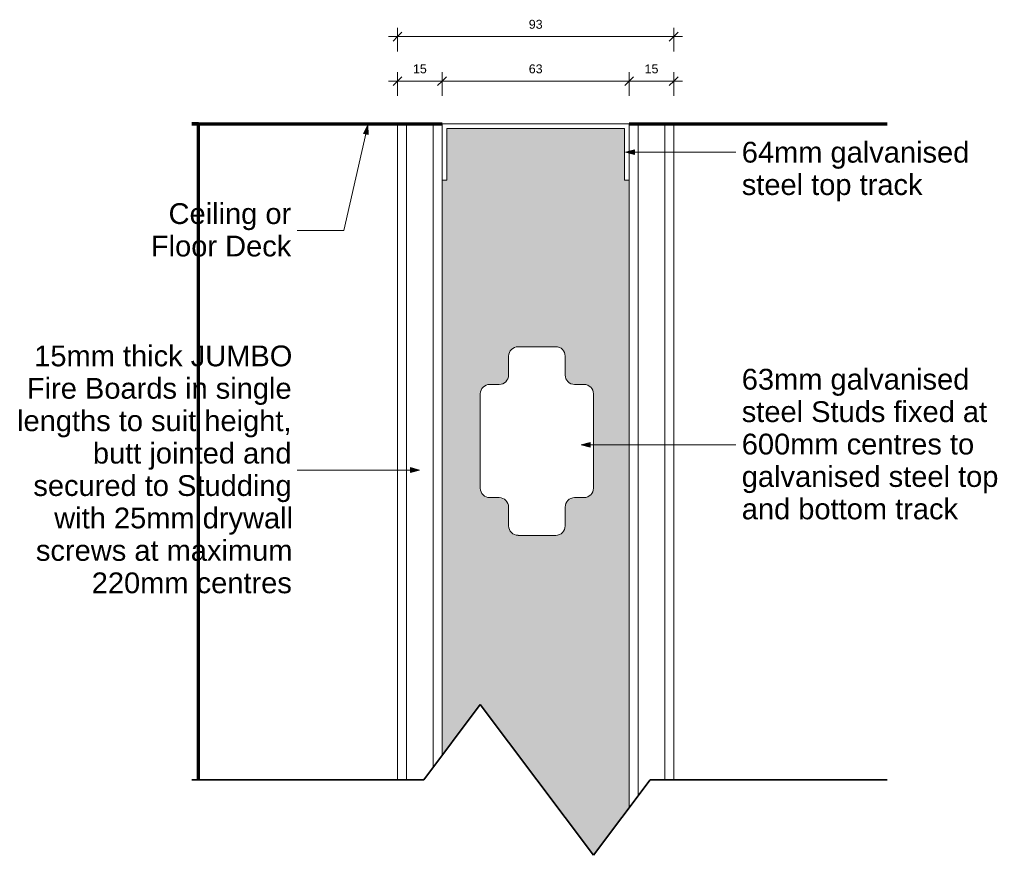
# Model space of a CAD drawing. Header units: millimetres. Extents: x 65655 to 67669, y -31309 to 15161.
# Tile 2 of 3: x 66890 to 67222, y 2754 to 3035. Entities that reach past the tile are written whole.
import ezdxf

# ---------------------------------------------------------------- set-up
doc = ezdxf.new("R2010")
doc.units = ezdxf.units.MM
for name, color, linetype, lineweight in [('A-ANNO-DIMS', 211, 'Continuous', 9), ('A-ANNO-DIMS-1', 211, 'Continuous', 9), ('A-DETL', 90, 'Continuous', 18), ('A-DETL-GENF', 92, 'Continuous', 18), ('A-DETL-MEDM', 33, 'Continuous', 35), ('A-DETL-THIN', 151, 'Continuous', 18), ('A-GLAZ-CWMG', 51, 'Continuous', 18), ('G-ANNO-TEXT', 231, 'Continuous', 9), ('I-WALL', 2, 'Continuous', 18)]:
    doc.layers.add(name, color=color, linetype=linetype, lineweight=lineweight)
doc.styles.add('Arial', font='arial.ttf', dxfattribs={"height": 7})
doc.styles.add('Arial_1', font='arial.ttf', dxfattribs={"height": 3})
doc.dimstyles.new('Linear_-_3mm_Arial', dxfattribs={"dimscale": 304.8, "dimtxt": 3.060778, "dimasz": 0.009843, "dimexe": 0.009843, "dimexo": 0.0625, "dimgap": 0.005741, "dimtad": 1, "dimdec": 0, "dimzin": 0, "dimdsep": 46, "dimtxsty": 'Arial_1', "dimblk1": 'OBLIQUE', "dimblk2": 'OBLIQUE', "dimsah": 1, "dimcen": 0.09, "dimdle": 0.009843, "dimazin": 0, "dimtfac": 1, "dimtdec": 4, "dimtix": 1, "dimtmove": 0, "dimatfit": 3, "dimfxl": 0.016404, "dimfxlon": 1, "dimtvp": 1, "dimtfill": 1, "dimtolj": 1, "dimtzin": 0, "dimarcsym": 2})

# ---------------------------------------------------------------- blocks, each defined once
blk = doc.blocks.new('Rectangular Mullion - Stud Mullion - 63mm-444932-PW07 - JUMBO FireWALL 63_60 - SECTION')
at = {"layer": 'A-GLAZ-CWMG'}
h = blk.add_hatch(color=256, dxfattribs=at)
h.paths.add_polyline_path([(31278.87, 2753.74), (31290.9, 2769.78), (31290.9, 2981), (31289.3, 2981), (31289.3, 2998.4), (31229.5, 2998.4), (31229.5, 2981), (31227.9, 2981), (31227.9, 2787.38), (31240.77, 2804.54), (31270.43, 2765)], flags=0)
h.paths.add_polyline_path([(31260.71, 2861.46), (31253.47, 2861.46), (31252.65, 2861.57), (31251.88, 2861.89), (31251.23, 2862.39), (31250.72, 2863.05), (31250.41, 2863.81), (31250.3, 2864.64), (31250.3, 2870.99), (31250.19, 2871.81), (31249.87, 2872.57), (31249.37, 2873.23), (31248.71, 2873.74), (31247.94, 2874.05), (31247.12, 2874.16), (31243.95, 2874.16), (31243.13, 2874.27), (31242.36, 2874.59), (31241.7, 2875.09), (31241.2, 2875.75), (31240.88, 2876.51), (31240.77, 2877.34), (31240.77, 2909.09), (31240.88, 2909.91), (31241.2, 2910.67), (31241.7, 2911.33), (31242.36, 2911.84), (31243.13, 2912.15), (31243.95, 2912.26), (31247.12, 2912.26), (31247.94, 2912.37), (31248.71, 2912.69), (31249.37, 2913.19), (31249.87, 2913.85), (31250.19, 2914.61), (31250.3, 2915.44), (31250.3, 2921.79), (31250.41, 2922.61), (31250.72, 2923.37), (31251.23, 2924.03), (31251.88, 2924.54), (31252.65, 2924.85), (31253.47, 2924.96), (31266.17, 2924.96), (31266.99, 2924.85), (31267.76, 2924.54), (31268.42, 2924.03), (31268.92, 2923.37), (31269.24, 2922.61), (31269.35, 2921.79), (31269.35, 2915.44), (31269.46, 2914.61), (31269.77, 2913.85), (31270.28, 2913.19), (31270.93, 2912.69), (31271.7, 2912.37), (31272.52, 2912.26), (31275.7, 2912.26), (31276.52, 2912.15), (31277.28, 2911.84), (31277.94, 2911.33), (31278.45, 2910.67), (31278.76, 2909.91), (31278.87, 2909.09), (31278.87, 2877.34), (31278.76, 2876.51), (31278.45, 2875.75), (31277.94, 2875.09), (31277.28, 2874.59), (31276.52, 2874.27), (31275.7, 2874.16), (31272.52, 2874.16), (31271.7, 2874.05), (31270.93, 2873.74), (31270.28, 2873.23), (31269.77, 2872.57), (31269.46, 2871.81), (31269.35, 2870.99), (31269.35, 2864.64), (31269.24, 2863.81), (31268.92, 2863.05), (31268.42, 2862.39), (31267.76, 2861.89), (31266.99, 2861.57), (31266.17, 2861.46)], flags=0)
blk = doc.blocks.new('Stud Punchout - Stud Punchout-352294-PW07 - JUMBO FireWALL 63_60 - SECTION')
at = {"layer": 'A-DETL-GENF'}
for p, q in [((31266.17, 2924.96), (31253.47, 2924.96)), ((31253.47, 2924.96), (31266.17, 2924.96)), ((31250.3, 2921.79), (31250.3, 2915.44)), ((31250.3, 2915.44), (31250.3, 2921.79)), ((31269.35, 2915.44), (31269.35, 2921.79)), ((31269.35, 2915.44), (31269.35, 2921.79)), ((31247.12, 2912.26), (31243.95, 2912.26)), ((31243.95, 2912.26), (31247.12, 2912.26)), ((31275.7, 2912.26), (31272.52, 2912.26)), ((31272.52, 2912.26), (31275.7, 2912.26)), ((31240.77, 2909.09), (31240.77, 2877.34)), ((31240.77, 2877.34), (31240.77, 2909.09)), ((31278.87, 2877.34), (31278.87, 2909.09)), ((31278.87, 2877.34), (31278.87, 2909.09)), ((31243.95, 2874.16), (31247.12, 2874.16)), ((31243.95, 2874.16), (31247.12, 2874.16)), ((31272.52, 2874.16), (31275.7, 2874.16)), ((31272.52, 2874.16), (31275.7, 2874.16)), ((31250.3, 2870.99), (31250.3, 2864.64)), ((31250.3, 2864.64), (31250.3, 2870.99)), ((31269.35, 2864.64), (31269.35, 2870.99)), ((31269.35, 2864.64), (31269.35, 2870.99)), ((31253.47, 2861.46), (31266.17, 2861.46)), ((31253.47, 2861.46), (31266.17, 2861.46))]:
    blk.add_line(p, q, dxfattribs=at)
for centre, radius, start, end in [((31253.47, 2921.79), 3.17, 90, 180), ((31253.47, 2921.79), 3.17, 90, 180), ((31266.17, 2921.79), 3.18, 0, 90), ((31266.17, 2921.79), 3.18, 0, 90), ((31247.12, 2915.44), 3.18, 270, 0), ((31247.12, 2915.44), 3.18, 270, 0), ((31272.52, 2915.44), 3.17, 180, 270), ((31272.52, 2915.44), 3.17, 180, 270), ((31243.95, 2909.09), 3.18, 90, 180), ((31243.95, 2909.09), 3.18, 90, 180), ((31275.7, 2909.09), 3.17, 0, 90), ((31275.7, 2909.09), 3.17, 0, 90), ((31243.95, 2877.34), 3.18, 180, 270), ((31243.95, 2877.34), 3.18, 180, 270), ((31275.7, 2877.34), 3.17, 270, 360), ((31275.7, 2877.34), 3.17, 270, 360), ((31247.12, 2870.99), 3.18, 0, 90), ((31247.12, 2870.99), 3.18, 0, 90), ((31272.52, 2870.99), 3.17, 90, 180), ((31272.52, 2870.99), 3.17, 90, 180), ((31253.47, 2864.64), 3.17, 180, 270), ((31253.47, 2864.64), 3.17, 180, 270), ((31266.17, 2864.64), 3.18, 270, 0), ((31266.17, 2864.64), 3.18, 270, 0)]:
    blk.add_arc(centre, radius, start, end, dxfattribs=at)
blk = doc.blocks.new('Gypsum Board - 15mm Gypsum Board-446937-PW07 - JUMBO FireWALL 63_60 - SECTION')
at = {"layer": 'A-DETL-GENF'}
for p, q in [((31227.9, 3000), (31212.9, 3000)), ((31212.9, 3000), (31212.9, 2779.14)), ((31215.9, 2779.14), (31215.9, 3000)), ((31224.9, 2783.38), (31224.9, 3000)), ((31227.9, 2787.38), (31227.9, 2981))]:
    blk.add_line(p, q, dxfattribs=at)
blk = doc.blocks.new('Gypsum Board - 15mm Gypsum Board-446938-PW07 - JUMBO FireWALL 63_60 - SECTION')
at = {"layer": 'A-DETL-GENF'}
for p, q in [((31305.9, 3000), (31290.9, 3000)), ((31293.9, 3000), (31293.9, 2773.78)), ((31302.9, 3000), (31302.9, 2779.14)), ((31305.9, 2779.14), (31305.9, 3000)), ((31290.9, 2981), (31290.9, 2769.78))]:
    blk.add_line(p, q, dxfattribs=at)
blk = doc.blocks.new('Break Line1 - Break Line-407324-PW07 - JUMBO FireWALL 63_60 - SECTION')
at = {"layer": 'A-DETL-MEDM'}
for p, q in [((31240.77, 2804.54), (31221.72, 2779.14)), ((31278.87, 2753.74), (31240.77, 2804.54)), ((31221.72, 2779.14), (31143.62, 2779.14)), ((31297.92, 2779.14), (31278.87, 2753.74)), ((31377.81, 2779.14), (31297.92, 2779.14))]:
    blk.add_line(p, q, dxfattribs=at)
blk = doc.blocks.new('DIMBLOCK1-PW07 - JUMBO FireWALL 63_60 - SECTION')
at = {"layer": 'A-ANNO-DIMS-1'}
for p, q in [((67017.46, 3009.38), (67017.46, 3017.38)), ((67032.46, 3009.38), (67032.46, 3017.38)), ((67014.46, 3014.38), (67032.46, 3014.38)), ((67017.46, 3014.38), (67017.46, 3009.38)), ((67032.46, 3014.38), (67032.46, 3009.38))]:
    blk.add_line(p, q, dxfattribs=at)
at = {"layer": 'A-ANNO-DIMS-1', "lineweight": 35}
for p, q in [((67017.46, 3014.38), (67015.96, 3012.88)), ((67017.46, 3014.38), (67018.96, 3015.88)), ((67032.46, 3014.38), (67030.96, 3012.88)), ((67032.46, 3014.38), (67033.96, 3015.88))]:
    blk.add_line(p, q, dxfattribs=at)
at = {"layer": 'A-ANNO-DIMS-1', "color": 0, "insert": (67022.65, 3020.02), "char_height": 3, "width": 5.5377, "attachment_point": 1, "line_spacing_factor": 0.941778, "style": 'Arial_1', "bg_fill": 3, "box_fill_scale": 1.25, "bg_fill_color": 256, "bg_fill_true_color": 13158600, "bg_fill_transparency": 0}
blk.add_mtext('15', dxfattribs=at)
blk = doc.blocks.new('_Oblique')
at = {"color": 0, "linetype": 'ByBlock', "lineweight": -2}
blk.add_line((-0.5, -0.5), (0.5, 0.5), dxfattribs=at)
blk = doc.blocks.new('DIMBLOCK2-PW07 - JUMBO FireWALL 63_60 - SECTION')
at = {"layer": 'A-ANNO-DIMS-1'}
for p, q in [((67032.46, 3009.38), (67032.46, 3017.38)), ((67095.46, 3009.38), (67095.46, 3017.38)), ((67032.46, 3014.38), (67095.46, 3014.38)), ((67032.46, 3014.38), (67032.46, 3009.38)), ((67095.46, 3014.38), (67095.46, 3009.38))]:
    blk.add_line(p, q, dxfattribs=at)
at = {"layer": 'A-ANNO-DIMS-1', "lineweight": 35}
for p, q in [((67032.46, 3014.38), (67030.96, 3012.88)), ((67032.46, 3014.38), (67033.96, 3015.88)), ((67095.46, 3014.38), (67093.96, 3012.88)), ((67095.46, 3014.38), (67096.96, 3015.88))]:
    blk.add_line(p, q, dxfattribs=at)
at = {"layer": 'A-ANNO-DIMS-1', "color": 0, "insert": (67061.65, 3020.02), "char_height": 3, "width": 5.5377, "attachment_point": 1, "line_spacing_factor": 0.941778, "style": 'Arial_1', "bg_fill": 3, "box_fill_scale": 1.25, "bg_fill_color": 256, "bg_fill_true_color": 13158600, "bg_fill_transparency": 0}
blk.add_mtext('63', dxfattribs=at)
blk = doc.blocks.new('DIMBLOCK3-PW07 - JUMBO FireWALL 63_60 - SECTION')
at = {"layer": 'A-ANNO-DIMS-1'}
for p, q in [((67095.46, 3009.38), (67095.46, 3017.38)), ((67110.46, 3009.38), (67110.46, 3017.38)), ((67095.46, 3014.38), (67113.46, 3014.38)), ((67095.46, 3014.38), (67095.46, 3009.38)), ((67110.46, 3014.38), (67110.46, 3009.38))]:
    blk.add_line(p, q, dxfattribs=at)
at = {"layer": 'A-ANNO-DIMS-1', "lineweight": 35}
for p, q in [((67095.46, 3014.38), (67093.96, 3012.88)), ((67095.46, 3014.38), (67096.96, 3015.88)), ((67110.46, 3014.38), (67108.96, 3012.88)), ((67110.46, 3014.38), (67111.96, 3015.88))]:
    blk.add_line(p, q, dxfattribs=at)
at = {"layer": 'A-ANNO-DIMS-1', "color": 0, "insert": (67100.65, 3020.02), "char_height": 3, "width": 5.5377, "attachment_point": 1, "line_spacing_factor": 0.941778, "style": 'Arial_1', "bg_fill": 3, "box_fill_scale": 1.25, "bg_fill_color": 256, "bg_fill_true_color": 13158600, "bg_fill_transparency": 0}
blk.add_mtext('15', dxfattribs=at)
blk = doc.blocks.new('DIMBLOCK4-PW07 - JUMBO FireWALL 63_60 - SECTION')
at = {"layer": 'A-ANNO-DIMS-1'}
for p, q in [((67017.46, 3024.36), (67017.46, 3032.36)), ((67110.46, 3024.36), (67110.46, 3032.36)), ((67014.46, 3029.36), (67113.46, 3029.36)), ((67017.46, 3029.36), (67017.46, 3024.36)), ((67110.46, 3029.36), (67110.46, 3024.36))]:
    blk.add_line(p, q, dxfattribs=at)
at = {"layer": 'A-ANNO-DIMS-1', "lineweight": 35}
for p, q in [((67017.46, 3029.36), (67018.96, 3030.86)), ((67110.46, 3029.36), (67111.96, 3030.86)), ((67017.46, 3029.36), (67015.96, 3027.86)), ((67110.46, 3029.36), (67108.96, 3027.86))]:
    blk.add_line(p, q, dxfattribs=at)
at = {"layer": 'A-ANNO-DIMS-1', "color": 0, "insert": (67061.65, 3035.01), "char_height": 3, "width": 5.5377, "attachment_point": 1, "line_spacing_factor": 0.941778, "style": 'Arial_1', "bg_fill": 3, "box_fill_scale": 1.25, "bg_fill_color": 256, "bg_fill_true_color": 13158600, "bg_fill_transparency": 0}
blk.add_mtext('93', dxfattribs=at)

msp = doc.modelspace()

# ---------------------------------------------------------------- hatches: boundary and pattern name
at = {"layer": 'G-ANNO-TEXT'}
for points in [[(67007.51, 2999.51), (67006.05, 2996.77), (67007.62, 2996.41)], [(67094.26, 2990.45), (67097.26, 2989.65), (67097.26, 2991.26)], [(67079.31, 2891.96), (67082.31, 2891.16), (67082.31, 2892.77)], [(67024.87, 2883.45), (67021.87, 2884.25), (67021.87, 2882.65)]]:
    msp.add_hatch(color=7, dxfattribs=at).paths.add_polyline_path(points, flags=0)

# ---------------------------------------------------------------- linework, layer by layer
at = {"layer": 'A-DETL', "lineweight": 70}
for p, q in [((66948.18, 3000), (67032.46, 3000)), ((67095.46, 3000), (67182.37, 3000))]:
    msp.add_line(p, q, dxfattribs=at)
at = {"layer": 'A-DETL-THIN'}
for p, q in [((67032.46, 2981), (67032.46, 3000)), ((67032.46, 3000), (67095.46, 3000)), ((67093.86, 2998.4), (67034.06, 2998.4)), ((67034.06, 2998.4), (67034.06, 2981)), ((67093.86, 2981), (67093.86, 2998.4)), ((67095.46, 3000), (67095.46, 2981)), ((67034.06, 2981), (67032.46, 2981)), ((67095.46, 2981), (67093.86, 2981))]:
    msp.add_line(p, q, dxfattribs=at)
at = {"layer": 'G-ANNO-TEXT', "color": 7}
for p, q in [((67007.51, 2999.51), (66999.34, 2964.09)), ((67007.51, 2999.51), (67006.05, 2996.77)), ((67007.62, 2996.41), (67007.51, 2999.51)), ((67006.05, 2996.77), (67007.62, 2996.41)), ((67097.26, 2991.26), (67094.26, 2990.45)), ((67097.26, 2989.65), (67097.26, 2991.26)), ((67094.26, 2990.45), (67097.26, 2989.65)), ((67094.26, 2990.45), (67131.34, 2990.45)), ((66999.34, 2964.09), (66983.63, 2964.09)), ((67082.31, 2892.77), (67079.31, 2891.96)), ((67079.31, 2891.96), (67082.31, 2891.16)), ((67079.31, 2891.96), (67131.34, 2891.96)), ((67082.31, 2891.16), (67082.31, 2892.77)), ((67024.87, 2883.45), (66983.63, 2883.45)), ((67024.87, 2883.45), (67021.87, 2884.25)), ((67021.87, 2884.25), (67021.87, 2882.65)), ((67021.87, 2882.65), (67024.87, 2883.45))]:
    msp.add_line(p, q, dxfattribs=at)
at = {"layer": 'I-WALL', "lineweight": 70}
for p, q in [((66950.46, 3000), (66948.18, 3000)), ((66950.46, 2779.14), (66950.46, 3000))]:
    msp.add_line(p, q, dxfattribs=at)

# ---------------------------------------------------------------- block references
at = {"layer": 'A-DETL-GENF'}
for name in ['Gypsum Board - 15mm Gypsum Board-446937-PW07 - JUMBO FireWALL 63_60 - SECTION', 'Gypsum Board - 15mm Gypsum Board-446938-PW07 - JUMBO FireWALL 63_60 - SECTION', 'Stud Punchout - Stud Punchout-352294-PW07 - JUMBO FireWALL 63_60 - SECTION', 'Break Line1 - Break Line-407324-PW07 - JUMBO FireWALL 63_60 - SECTION']:
    msp.add_blockref(name, (35804.56, 0), dxfattribs=at)
at = {"layer": 'A-GLAZ-CWMG'}
msp.add_blockref('Rectangular Mullion - Stud Mullion - 63mm-444932-PW07 - JUMBO FireWALL 63_60 - SECTION', (35804.56, 0), dxfattribs=at)

# ---------------------------------------------------------------- texts
at = {"layer": 'G-ANNO-TEXT', "color": 7, "char_height": 7, "attachment_point": 1, "style": 'Arial'}
for s, insert, width in [('64mm galvanised ', (67133.37, 2993.95), 95.0801), ('steel top track', (67133.37, 2983.04), 73.6751), ('Ceiling or ', (66940.36, 2973.28), 49.9451), ('Floor Deck', (66934.41, 2962.36), 57.1603), (' 15mm thick JUMBO ', (66892.4, 2925.37), 108.1476), ('63mm galvanised ', (67133.37, 2917.52), 95.962), ('Fire Boards in single ', (66892.66, 2914.46), 107.827), ('steel Studs fixed at ', (67133.37, 2906.6), 103.1772), ('lengths to suit height, ', (66889.35, 2903.54), 111.8354), ('600mm centres to ', (67133.37, 2895.69), 97.8059), ('butt jointed and ', (66914.89, 2892.63), 80.8903), ('galvanised steel top ', (67133.37, 2884.77), 105.4219), ('secured to Studding ', (66894.84, 2881.72), 105.1814), ('with 25mm drywall ', (66901.86, 2870.8), 96.6835), ('and bottom track ', (67133.37, 2873.86), 91.3122), ('screws at maximum ', (66895.7, 2859.89), 104.1392), ('220mm centres', (66914.49, 2848.97), 81.3713)]:
    msp.add_mtext(s, dxfattribs=dict(at, insert=insert, width=width))

# ---------------------------------------------------------------- dimensions: what is measured, and where the dimension line sits
at = {"layer": 'A-ANNO-DIMS'}
for base, p1, p2, override, picture, middle in [((67110.46, 3029.36), (67017.46, 3024.36), (67110.46, 3024.36), {"dimpost": '<>', "dimfxl": 93}, 'DIMBLOCK4-PW07 - JUMBO FireWALL 63_60 - SECTION', (67063.96, 3032.65)), ((67032.46, 3014.38), (67017.46, 3009.38), (67032.46, 3009.38), {"dimpost": '<>', "dimfxl": 15}, 'DIMBLOCK1-PW07 - JUMBO FireWALL 63_60 - SECTION', (67024.96, 3017.66))]:
    dim = msp.add_linear_dim(base=base, p1=p1, p2=p2, dimstyle='Linear_-_3mm_Arial', override=override, dxfattribs=at)
    dim.commit()
    dim.dimension.update_dxf_attribs({"geometry": picture, "text_midpoint": middle})

# ---------------------------------------------------------------- next in the draw order: dimensions: what is measured, and where the dimension line sits
dim = msp.add_linear_dim(base=(67095.46, 3014.38), p1=(67032.46, 3009.38), p2=(67095.46, 3009.38), dimstyle='Linear_-_3mm_Arial', override={"dimpost": '<>', "dimfxl": 63}, dxfattribs=at)
dim.commit()
dim.dimension.update_dxf_attribs({"geometry": 'DIMBLOCK2-PW07 - JUMBO FireWALL 63_60 - SECTION', "text_midpoint": (67063.96, 3017.66)})

# ---------------------------------------------------------------- next in the draw order: dimensions: what is measured, and where the dimension line sits
dim = msp.add_linear_dim(base=(67110.46, 3014.38), p1=(67095.46, 3009.38), p2=(67110.46, 3009.38), dimstyle='Linear_-_3mm_Arial', override={"dimpost": '<>', "dimfxl": 15}, dxfattribs=at)
dim.commit()
dim.dimension.update_dxf_attribs({"geometry": 'DIMBLOCK3-PW07 - JUMBO FireWALL 63_60 - SECTION', "text_midpoint": (67102.96, 3017.66)})

doc.saveas('drawing.dxf')
